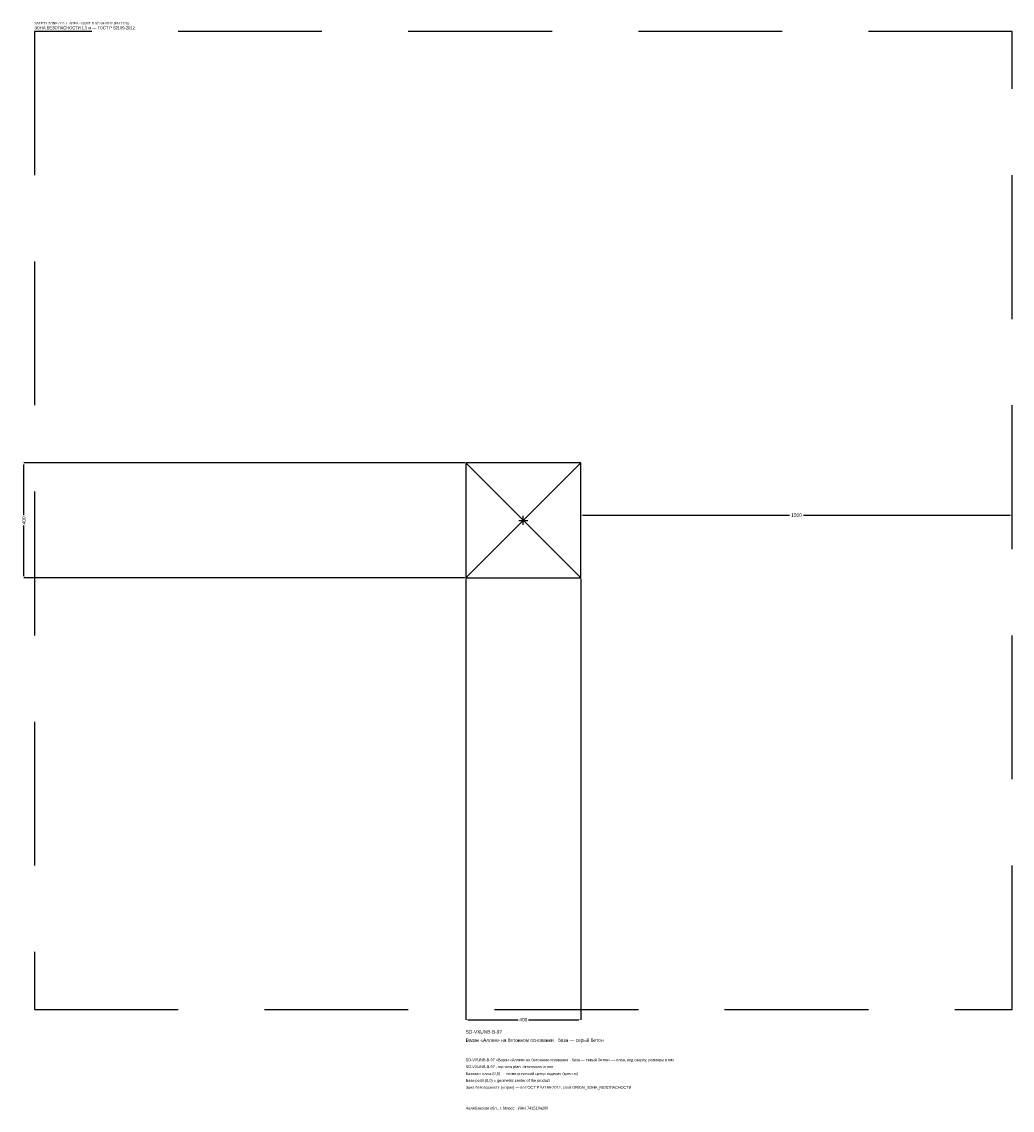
# Model space of a CAD drawing. Header units: metres. Extents: x -1744 to 1700, y -2050 to 1733.
import ezdxf

# ---------------------------------------------------------------- set-up
doc = ezdxf.new("R2010")
doc.units = ezdxf.units.M
doc.linetypes.add('DASHED', pattern=[800, 500, -300])
for name, color, linetype in [('ЗСК_ДАННЫЕ', 3, 'Continuous'), ('ЗСК_ЗОНА_БЕЗОПАСНОСТИ', 1, 'Continuous'), ('ЗСК_КОНТУР', 7, 'Continuous'), ('ЗСК_РАЗМЕРЫ', 8, 'Continuous')]:
    doc.layers.add(name, color=color, linetype=linetype)
doc.dimstyles.new('ORION', dxfattribs={"dimtxt": 12, "dimasz": 7.2, "dimexe": 1.25, "dimexo": 3.6, "dimtad": 1, "dimdec": 0, "dimcen": 2.5, "dimazin": 3, "dimtfac": 1, "dimtmove": 0, "dimatfit": 3})

# ---------------------------------------------------------------- blocks, each defined once
blk = doc.blocks.new('_CLOSEDFILLED')
at = {"color": 0, "linetype": 'BYBLOCK'}
blk.add_solid([(-1, 0.16), (0, 0), (-1, -0.16)], dxfattribs=at)
blk = doc.blocks.new('*D1')
for p, q in [((-200, -203.6), (-200, -1736)), ((200, -203.6), (200, -1736)), ((-192.8, -1736), (-18, -1736)), ((18, -1736), (192.8, -1736))]:
    blk.add_line(p, q)
at = {"layer": 'Defpoints'}
for p in [(-200, -200), (200, -200), (-200, -1736)]:
    blk.add_point(p, dxfattribs=at)
at = {"layer": 'ЗСК_РАЗМЕРЫ', "xscale": 7.199999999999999, "yscale": 7.199999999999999, "rotation": 180}
blk.add_blockref('_CLOSEDFILLED', (-200, -1736), dxfattribs=at)
at = {"layer": 'ЗСК_РАЗМЕРЫ', "xscale": 7.199999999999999, "yscale": 7.199999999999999}
blk.add_blockref('_CLOSEDFILLED', (200, -1736), dxfattribs=at)
at = {"layer": 'ЗСК_РАЗМЕРЫ', "insert": (0, -1736), "char_height": 12, "attachment_point": 5}
blk.add_mtext('400', dxfattribs=at)
blk = doc.blocks.new('*D2')
for p, q in [((-203.6, 200), (-1736, 200)), ((-1736, 18), (-1736, 192.8)), ((-1736, -192.8), (-1736, -18)), ((-203.6, -200), (-1736, -200))]:
    blk.add_line(p, q)
at = {"layer": 'Defpoints'}
for p in [(-200, 200), (-1736, -200), (-200, -200)]:
    blk.add_point(p, dxfattribs=at)
at = {"layer": 'ЗСК_РАЗМЕРЫ', "xscale": 7.199999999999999, "yscale": 7.199999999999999}
for p, rotation in [((-1736, 200), 90), ((-1736, -200), 270)]:
    blk.add_blockref('_CLOSEDFILLED', p, dxfattribs=dict(at, rotation=rotation))
at = {"layer": 'ЗСК_РАЗМЕРЫ', "insert": (-1736, 0), "char_height": 12, "attachment_point": 5, "rotation": 90}
blk.add_mtext('400', dxfattribs=at)
blk = doc.blocks.new('*D3')
for p, q in [((200, 3.6), (200, 18)), ((207.2, 18), (926, 18)), ((974, 18), (1692.8, 18)), ((1700, 3.6), (1700, 18))]:
    blk.add_line(p, q)
at = {"layer": 'Defpoints'}
for p in [(200, 18), (200, 0), (1700, 0)]:
    blk.add_point(p, dxfattribs=at)
at = {"layer": 'ЗСК_РАЗМЕРЫ', "xscale": 7.199999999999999, "yscale": 7.199999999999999, "rotation": 180}
blk.add_blockref('_CLOSEDFILLED', (200, 18), dxfattribs=at)
at = {"layer": 'ЗСК_РАЗМЕРЫ', "xscale": 7.199999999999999, "yscale": 7.199999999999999}
blk.add_blockref('_CLOSEDFILLED', (1700, 18), dxfattribs=at)
at = {"layer": 'ЗСК_РАЗМЕРЫ', "insert": (950, 18), "char_height": 12, "attachment_point": 5}
blk.add_mtext('1500', dxfattribs=at)
blk = doc.blocks.new('ОРИОН SD-VXUNB-B-97 Вазон Аллея на бетонном основании · база — серый бетон')
at = {"layer": 'ЗСК_ЗОНА_БЕЗОПАСНОСТИ', "linetype": 'DASHED'}
blk.add_lwpolyline([(-1700, -1700), (1700, -1700), (1700, 1700), (-1700, 1700)], close=True, dxfattribs=at)
at = {"layer": 'ЗСК_КОНТУР'}
for p, q in [((-200, -200), (200, 200)), ((-200, 200), (200, -200))]:
    blk.add_line(p, q, dxfattribs=at)
blk.add_lwpolyline([(-200, -200), (200, -200), (200, 200), (-200, 200)], close=True, dxfattribs=at)
at = {"layer": 'ЗСК_РАЗМЕРЫ'}
for p, q in [((-16, 0), (16, 0)), ((0, -16), (0, 16))]:
    blk.add_line(p, q, dxfattribs=at)
at = {"layer": 'ЗСК_ДАННЫЕ'}
for tag, p in [('АРТИКУЛ', (-200, -1784)), ('НАИМЕНОВАНИЕ', (-200, -1812.8))]:
    blk.add_attdef(tag, p, '', height=12, dxfattribs=at)
at = {"layer": 'ЗСК_ДАННЫЕ', "flags": 1}
for tag, p in [('ПРОИЗВОДИТЕЛЬ', (-200, -1841.6)), ('ТЕЛЕФОН', (-200, -1870.4)), ('САЙТ', (-200, -1928)), ('АДРЕС', (-200, -1956.8)), ('РЕКВИЗИТЫ', (-200, -1985.6)), ('ГАБАРИТЫ', (-200, -2014.4)), ('ЗОНА_БЕЗОПАСНОСТИ', (-200, -2043.2))]:
    blk.add_attdef(tag, p, '', height=12, dxfattribs=at)
at = {"layer": 'ЗСК_ЗОНА_БЕЗОПАСНОСТИ', "color": 1}
for s, height, p in [('SAFETY ZONE / FALL AREA - GOST R 52169-2012 (EN 1176)', 8.4, (-1700, 1724)), ('ЗОНА БЕЗОПАСНОСТИ 1,5 м — ГОСТ Р 52169-2012', 10.2, (-1700, 1707.2))]:
    blk.add_text(s, height=height, dxfattribs=at).set_placement(p)
at = {"layer": 'ЗСК_РАЗМЕРЫ'}
dim = blk.add_linear_dim(base=(-1736, -200), p1=(-200, -200), p2=(-200, 200), angle=90, dimstyle='ORION', dxfattribs=at)
dim.commit()
dim.dimension.update_dxf_attribs({"geometry": '*D2', "text_midpoint": (-1736, 0)})
for base, p1, p2, picture, middle in [((200, 18), (200, 0), (1700, 0), '*D3', (950, 18)), ((-200, -1736), (-200, -200), (200, -200), '*D1', (0, -1736))]:
    dim = blk.add_linear_dim(base=base, p1=p1, p2=p2, dimstyle='ORION', dxfattribs=at)
    dim.commit()
    dim.dimension.update_dxf_attribs({"geometry": picture, "text_midpoint": middle})

msp = doc.modelspace()

# ---------------------------------------------------------------- block references
msp.add_blockref('ОРИОН SD-VXUNB-B-97 Вазон Аллея на бетонном основании · база — серый бетон', (0, 0)).add_auto_attribs({'АРТИКУЛ': 'SD-VXUNB-B-97', 'НАИМЕНОВАНИЕ': 'Вазон «Аллея» на бетонном основании · база — серый бетон'})

# ---------------------------------------------------------------- texts
at = {"layer": 'ЗСК_ДАННЫЕ', "color": 3}
for s, p in [('SD-VXUNB-B-97 «Вазон «Аллея» на бетонном основании · база — серый бетон» — план, вид сверху, размеры в мм', (-200, -1880)), ('SD-VXUNB-B-97 - top view plan, dimensions in mm', (-200, -1904)), ('Челябинская обл., г. Миасс · ИНН 7415104200', (-200, -2048))]:
    msp.add_text(s, height=9.6, dxfattribs=at).set_placement(p)
at = {"layer": 'ЗСК_ДАННЫЕ', "color": 7}
for s, p in [('Базовая точка (0,0) — геометрический центр изделия (крестик)', (-200, -1928)), ('Base point (0,0) = geometric center of the product', (-200, -1952))]:
    msp.add_text(s, height=9.6, dxfattribs=at).set_placement(p)
at = {"layer": 'ЗСК_ДАННЫЕ', "color": 1}
msp.add_text('Зона безопасности (штрих) — по ГОСТ Р 52169-2012, слой ORION_ЗОНА_БЕЗОПАСНОСТИ', height=9.6, dxfattribs=at).set_placement((-200, -1976))

doc.saveas('drawing.dxf')
